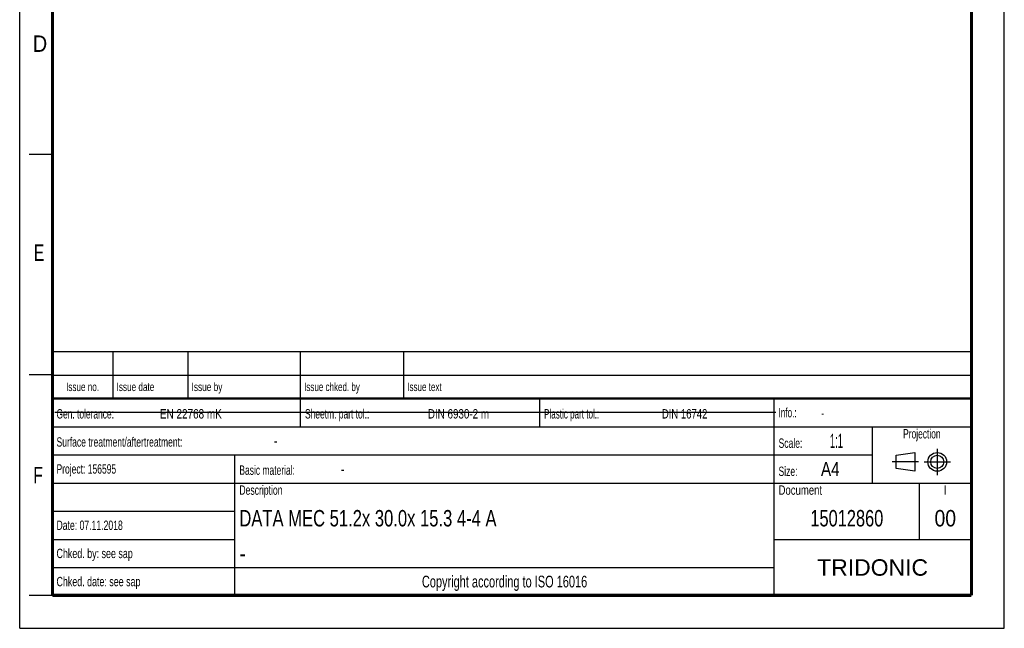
# Model space of a CAD drawing. Header units: millimetres. Extents: x 0 to 210, y 0 to 297.
# Tile 1 of 4: x 0 to 210, y 0 to 130. Entities that reach past the tile are written whole.
import ezdxf
from ezdxf.enums import TextEntityAlignment as Align

# ---------------------------------------------------------------- set-up
doc = ezdxf.new("R2010")
doc.units = ezdxf.units.MM
doc.header["$LTSCALE"] = 19.36
doc.linetypes.add('CENTER', pattern=[0.6, 0.375, -0.075, 0.075, -0.075])
doc.layers.get('0').update_dxf_attribs({"linetype": 'CONTINUOUS'})
doc.layers.add('DEFAULT_1', color=7, linetype='CENTER')
doc.layers.add('Z_NOTICE', color=7, linetype='CONTINUOUS')
doc.styles.get("Standard").update_dxf_attribs({"font": 'txt', "width": 0.7})
doc.styles.add('TEXTSTYLE_2', font='txt', dxfattribs={"width": 0.75})
doc.styles.add('TEXTSTYLE_4', font='arial.ttf')

# ---------------------------------------------------------------- blocks, each defined once
blk = doc.blocks.new('PROJEKTIONSMETHODE_BL0', base_point=(192.31, 35.47))
at = {"color": 2, "linetype": 'CONTINUOUS'}
for p, q in [((186.91, 36.87), (190.91, 37.47)), ((186.91, 34.07), (186.91, 36.87)), ((190.91, 37.47), (190.91, 33.47)), ((190.91, 33.47), (186.91, 34.07))]:
    blk.add_line(p, q, dxfattribs=at)
for radius in [2, 1.4]:
    blk.add_circle((195.71, 35.47), radius, dxfattribs=at)
at = {"layer": 'DEFAULT_1', "color": 2, "linetype": 'CENTER'}
for p, q in [((195.71, 38.27), (195.71, 32.67)), ((191.71, 35.47), (186.11, 35.47)), ((192.91, 35.47), (198.5, 35.47))]:
    blk.add_line(p, q, dxfattribs=at)

msp = doc.modelspace()

# ---------------------------------------------------------------- linework, layer by layer
at = {"color": 2, "linetype": 'CONTINUOUS'}
for p, q in [((0, 0), (0, 297)), ((210, 0), (210, 297)), ((7, 101), (2, 101)), ((6.91362, 48.96015), (6.91362, 58.96015)), ((6.91362, 58.96015), (202.91362, 58.96015)), ((19.91362, 48.96015), (19.91362, 58.96015)), ((35.91362, 48.96015), (35.91362, 58.96015)), ((59.91362, 48.96015), (59.91362, 58.96015)), ((81.91362, 48.96015), (81.91362, 58.96015)), ((202.91362, 48.96015), (202.91362, 58.96015)), ((7, 54), (2, 54)), ((6.91362, 53.96015), (202.91362, 53.96015)), ((6.91355, 6.96013), (6.91355, 48.96013)), ((6.91355, 48.96013), (202.91355, 48.96013)), ((6.91362, 48.96015), (202.91362, 48.96015)), ((59.91355, 42.96013), (59.91355, 48.96013)), ((110.91355, 42.96013), (110.91355, 48.96013)), ((160.91355, 6.96013), (160.91355, 48.96013)), ((202.91355, 6.96013), (202.91355, 48.96013)), ((6.91355, 42.96013), (202.91355, 42.96013)), ((181.91355, 30.96013), (181.91355, 42.96013)), ((6.91355, 36.96013), (181.91355, 36.96013)), ((45.91355, 6.96013), (45.91355, 36.96013)), ((6.91355, 30.96013), (202.91355, 30.96013)), ((191.91355, 18.96013), (191.91355, 30.96013)), ((6.91355, 24.96013), (45.91355, 24.96013)), ((6.91355, 18.96013), (45.91355, 18.96013)), ((160.91355, 18.96013), (202.91355, 18.96013)), ((6.91355, 12.96013), (160.91355, 12.96013)), ((7, 7), (2, 7)), ((6.91355, 6.96013), (202.91355, 6.96013)), ((0, 0), (210, 0))]:
    msp.add_line(p, q, dxfattribs=at)
at = {"color": 7, "linetype": 'CONTINUOUS'}
msp.add_line((7.46812, 46.04239), (161.26812, 46.04239), dxfattribs=at)
for points, const_width in [([(7, 7), (7, 290)], 0.7), ([(203, 7), (203, 290)], 0.7), ([(7, 49), (203, 49)], 0.5), ([(7, 7), (203, 7)], 0.7)]:
    msp.add_lwpolyline(points, dxfattribs=dict(at, const_width=const_width))

# ---------------------------------------------------------------- block references
at = {"color": 2, "linetype": 'CONTINUOUS'}
msp.add_blockref('PROJEKTIONSMETHODE_BL0', (192.30508, 35.46975), dxfattribs=at)

# ---------------------------------------------------------------- texts
at = {"color": 5, "linetype": 'CONTINUOUS', "style": 'TEXTSTYLE_2'}
for s, width, p in [('D', 0.904762, (2.80729, 122.85717)), ('E', 0.714286, (3.00245, 78.30247)), ('F', 0.714286, (2.92219, 30.89704))]:
    msp.add_text(s, height=3.5, dxfattribs=dict(at, width=width)).set_placement(p)
at = {"layer": 'Z_NOTICE', "color": 5, "linetype": 'CONTINUOUS', "style": 'TEXTSTYLE_2'}
for s, height, width, p in [('Issue date ', 1.8, 0.725108, (20.66362, 50.56015)), ('Issue by ', 1.8, 0.732804, (36.66362, 50.56015)), ('Issue chked. by', 1.8, 0.711111, (60.66362, 50.56015)), ('Issue text ', 1.8, 0.712121, (82.66362, 50.56015)), ('Gen. tolerance:', 2, 0.669841, (7.85105, 44.71013)), ('EN 22768 mK', 2, 0.792208, (29.91057, 44.71013)), ('Sheetm. part tol.:', 2, 0.67328, (60.85105, 44.71013)), ('DIN 6930-2 m', 2, 0.78373, (87.05343, 44.71013)), ('Plastic part tol.:', 2, 0.642857, (111.85105, 44.71013)), ('DIN 16742', 2, 0.759259, (136.95819, 44.71013)), ('Info.: ', 2, 0.64966, (161.85105, 44.96013)), ('Surface treatment/aftertreatment: ', 2, 0.681373, (7.85105, 38.71013)), ('Scale:  ', 2, 0.684524, (161.85105, 38.46013)), ('1:1', 3, 0.5, (172.80343, 38.46013)), ('-', 2.5, 0.714286, (54.18438, 38.71013)), ('Project: 156595', 2, 0.679365, (7.85105, 32.96013)), ('Basic material: ', 2, 0.675595, (46.85105, 32.71013)), ('-', 2.5, 0.714286, (68.47009, 32.71013)), ('Size: ', 2, 0.678571, (161.85105, 32.46013)), (' A4', 3, 0.809524, (169.9939, 32.46013)), ('Description', 2, 0.688312, (46.85105, 28.46013)), ('Document', 2, 0.761905, (161.85105, 28.46013)), ('Date: 07.11.2018', 2, 0.688988, (7.85105, 20.96013)), ('Chked. by: see sap', 2, 0.710317, (7.85105, 14.96013)), ('Chked. date: see sap', 2, 0.708333, (7.85105, 8.96013))]:
    msp.add_text(s, height=height, dxfattribs=dict(at, width=width)).set_placement(p)
for s, height, width, p in [('Issue no.', 1.8, 0.719577, (13.41362, 50.56015)), ('Projection', 2, 0.671429, (192.41355, 40.46013)), ('I', 2, 0.833333, (197.41355, 28.46013)), ('Copyright according to ISO 16016', 2.5, 0.700149, (103.41355, 8.71013))]:
    msp.add_text(s, height=height, dxfattribs=dict(at, width=width)).set_placement(p, align=Align.CENTER)
at = {"layer": 'Z_NOTICE', "color": 5, "linetype": 'CONTINUOUS', "width": 0.714286}
msp.add_text('-', height=1.8, dxfattribs=at).set_placement((170.94628, 44.96013))
at = {"layer": 'Z_NOTICE', "color": 7, "linetype": 'CONTINUOUS', "width": 0.75576}
msp.add_text('DATA MEC 51.2x 30.0x 15.3 4-4 A', height=3.5, dxfattribs=at).set_placement((46.85105, 21.71013))
at = {"layer": 'Z_NOTICE', "color": 7, "linetype": 'CONTINUOUS', "style": 'TEXTSTYLE_2'}
for s, width, p in [('15012860', 0.747024, (176.41355, 21.71013)), ('00', 0.880952, (197.41355, 21.71013))]:
    msp.add_text(s, height=3.5, dxfattribs=dict(at, width=width)).set_placement(p, align=Align.CENTER)
at = {"layer": 'Z_NOTICE', "color": 7, "linetype": 'CONTINUOUS', "style": 'TEXTSTYLE_2', "width": 0.904762}
msp.add_text('-', height=3.5, dxfattribs=at).set_placement((46.85105, 14.21013))
at = {"layer": 'Z_NOTICE', "color": 5, "linetype": 'CONTINUOUS', "style": 'TEXTSTYLE_4'}
msp.add_text('TRIDONIC', height=3.5, dxfattribs=at).set_placement((181.91355, 11.21013), align=Align.CENTER)

doc.saveas('drawing.dxf')
